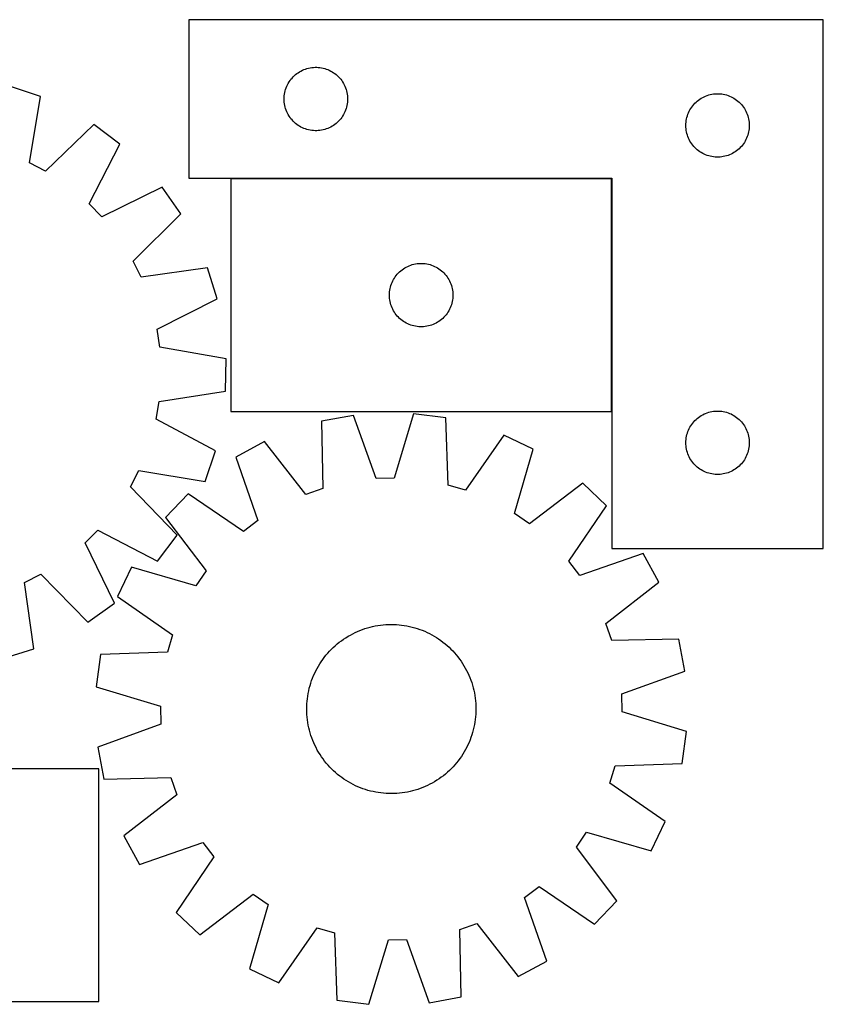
# Model space of a CAD drawing. Header units: millimetres. Extents: x 23 to 1493, y 7 to 475.
# Tile 2 of 4: x 443 to 823, y 9 to 475. Entities that reach past the tile are written whole.
import ezdxf

# ---------------------------------------------------------------- set-up
doc = ezdxf.new("R2010")
doc.units = ezdxf.units.MM
doc.layers.add('COMMON', color=5, linetype='CONTINUOUS', true_color=0x0000ff)
doc.layers.add('CUT', color=7, linetype='CONTINUOUS', true_color=0x000000)

msp = doc.modelspace()

# ---------------------------------------------------------------- linework, layer by layer
at = {"layer": 'COMMON'}
for p, q in [((723.100768, 399.862958), (543.100768, 399.862958)), ((723.200769, 289.762957), (723.200769, 399.762957))]:
    msp.add_line(p, q, dxfattribs=at)
at = {"layer": 'CUT'}
for p, q in [((823.300769, 474.962958), (523.300769, 474.962958)), ((523.300769, 474.962958), (523.300769, 399.962958)), ((823.300769, 224.962958), (823.300769, 474.962958)), ((577.64985, 451.357818), (578.372633, 451.630297)), ((578.372633, 451.630297), (579.108484, 451.865206)), ((579.108484, 451.865206), (579.855453, 452.061924)), ((579.855453, 452.061924), (580.611557, 452.219928)), ((580.611557, 452.219928), (581.374793, 452.338798)), ((581.374793, 452.338798), (582.143137, 452.418221)), ((582.143137, 452.418221), (582.91455, 452.457985)), ((582.91455, 452.457985), (583.686987, 452.457985)), ((583.686987, 452.457985), (584.458401, 452.418221)), ((584.458401, 452.418221), (585.226744, 452.338798)), ((585.226744, 452.338798), (585.98998, 452.219928)), ((585.98998, 452.219928), (586.746085, 452.061924)), ((586.746085, 452.061924), (587.493053, 451.865206)), ((587.493053, 451.865206), (588.228904, 451.630297)), ((588.228904, 451.630297), (588.951687, 451.357818)), ((571.538972, 446.772101), (572.03379, 447.36524)), ((572.03379, 447.36524), (572.558486, 447.932121)), ((572.558486, 447.932121), (573.111669, 448.471239)), ((573.111669, 448.471239), (573.691871, 448.981165)), ((573.691871, 448.981165), (574.297555, 449.460547)), ((574.297555, 449.460547), (574.927113, 449.908113)), ((574.927113, 449.908113), (575.578877, 450.322678)), ((575.578877, 450.322678), (576.251118, 450.70314)), ((576.251118, 450.70314), (576.942053, 451.048492)), ((576.942053, 451.048492), (577.64985, 451.357818)), ((588.951687, 451.357818), (589.659485, 451.048492)), ((589.659485, 451.048492), (590.35042, 450.70314)), ((590.35042, 450.70314), (591.022661, 450.322678)), ((591.022661, 450.322678), (591.674425, 449.908113)), ((591.674425, 449.908113), (592.303983, 449.460547)), ((592.303983, 449.460547), (592.909666, 448.981165)), ((592.909666, 448.981165), (593.489869, 448.471239)), ((593.489869, 448.471239), (594.043052, 447.932121)), ((594.043052, 447.932121), (594.567748, 447.36524)), ((594.567748, 447.36524), (595.062566, 446.772101)), ((453.003269, 438.607154), (438.427331, 443.533874)), ((569.011238, 442.024681), (569.265016, 442.75424)), ((569.265016, 442.75424), (569.556015, 443.469767)), ((569.556015, 443.469767), (569.883462, 444.169365)), ((569.883462, 444.169365), (570.24649, 444.851179)), ((570.24649, 444.851179), (570.644135, 445.513401)), ((570.644135, 445.513401), (571.075344, 446.154275)), ((571.075344, 446.154275), (571.538972, 446.772101)), ((595.062566, 446.772101), (595.526194, 446.154275)), ((595.526194, 446.154275), (595.957402, 445.513401)), ((595.957402, 445.513401), (596.355047, 444.851179)), ((596.355047, 444.851179), (596.718075, 444.169365)), ((596.718075, 444.169365), (597.045522, 443.469767)), ((597.045522, 443.469767), (597.336521, 442.75424)), ((597.336521, 442.75424), (597.590299, 442.024681)), ((447.837574, 407.265643), (453.003269, 438.607154)), ((568.300769, 437.462958), (568.320657, 438.23514)), ((568.320657, 438.23514), (568.380271, 439.005273)), ((568.380271, 439.005273), (568.47945, 439.771317)), ((568.47945, 439.771317), (568.617933, 440.531239)), ((568.617933, 440.531239), (568.795353, 441.283025)), ((568.795353, 441.283025), (569.011238, 442.024681)), ((597.590299, 442.024681), (597.806185, 441.283025)), ((597.806185, 441.283025), (597.983604, 440.531239)), ((597.983604, 440.531239), (598.122087, 439.771317)), ((598.122087, 439.771317), (598.221267, 439.005273)), ((598.221267, 439.005273), (598.28088, 438.23514)), ((598.28088, 438.23514), (598.300769, 437.462958)), ((764.927113, 437.408113), (765.578877, 437.822678)), ((765.578877, 437.822678), (766.251118, 438.20314)), ((766.251118, 438.20314), (766.942053, 438.548492)), ((766.942053, 438.548492), (767.64985, 438.857818)), ((767.64985, 438.857818), (768.372633, 439.130297)), ((768.372633, 439.130297), (769.108484, 439.365206)), ((769.108484, 439.365206), (769.855453, 439.561924)), ((769.855453, 439.561924), (770.611557, 439.719928)), ((770.611557, 439.719928), (771.374793, 439.838798)), ((771.374793, 439.838798), (772.143137, 439.918221)), ((772.143137, 439.918221), (772.91455, 439.957985)), ((772.91455, 439.957985), (773.686987, 439.957985)), ((773.686987, 439.957985), (774.458401, 439.918221)), ((774.458401, 439.918221), (775.226744, 439.838798)), ((775.226744, 439.838798), (775.98998, 439.719928)), ((775.98998, 439.719928), (776.746085, 439.561924)), ((776.746085, 439.561924), (777.493053, 439.365206)), ((777.493053, 439.365206), (778.228904, 439.130297)), ((778.228904, 439.130297), (778.951687, 438.857818)), ((778.951687, 438.857818), (779.659485, 438.548492)), ((779.659485, 438.548492), (780.35042, 438.20314)), ((780.35042, 438.20314), (781.022661, 437.822678)), ((781.022661, 437.822678), (781.674425, 437.408113)), ((568.320657, 436.690777), (568.300769, 437.462958)), ((568.380271, 435.920643), (568.320657, 436.690777)), ((568.47945, 435.1546), (568.380271, 435.920643)), ((568.617933, 434.394677), (568.47945, 435.1546)), ((568.795353, 433.642891), (568.617933, 434.394677)), ((569.011238, 432.901236), (568.795353, 433.642891)), ((597.806185, 433.642891), (597.590299, 432.901236)), ((597.983604, 434.394677), (597.806185, 433.642891)), ((598.122087, 435.1546), (597.983604, 434.394677)), ((598.221267, 435.920643), (598.122087, 435.1546)), ((598.28088, 436.690777), (598.221267, 435.920643)), ((598.300769, 437.462958), (598.28088, 436.690777)), ((760.24649, 432.351179), (760.644135, 433.013401)), ((760.644135, 433.013401), (761.075344, 433.654275)), ((761.075344, 433.654275), (761.538972, 434.272101)), ((761.538972, 434.272101), (762.03379, 434.86524)), ((762.03379, 434.86524), (762.558486, 435.432121)), ((762.558486, 435.432121), (763.111669, 435.971239)), ((763.111669, 435.971239), (763.691871, 436.481165)), ((763.691871, 436.481165), (764.297555, 436.960547)), ((764.297555, 436.960547), (764.927113, 437.408113)), ((781.674425, 437.408113), (782.303983, 436.960547)), ((782.303983, 436.960547), (782.909666, 436.481165)), ((782.909666, 436.481165), (783.489869, 435.971239)), ((783.489869, 435.971239), (784.043052, 435.432121)), ((784.043052, 435.432121), (784.567748, 434.86524)), ((784.567748, 434.86524), (785.062566, 434.272101)), ((785.062566, 434.272101), (785.526194, 433.654275)), ((785.526194, 433.654275), (785.957402, 433.013401)), ((785.957402, 433.013401), (786.355047, 432.351179)), ((569.265016, 432.171677), (569.011238, 432.901236)), ((569.556015, 431.45615), (569.265016, 432.171677)), ((569.883462, 430.756551), (569.556015, 431.45615)), ((570.24649, 430.074737), (569.883462, 430.756551)), ((570.644135, 429.412515), (570.24649, 430.074737)), ((571.075344, 428.771642), (570.644135, 429.412515)), ((571.538972, 428.153816), (571.075344, 428.771642)), ((595.526194, 428.771642), (595.062566, 428.153816)), ((595.957402, 429.412515), (595.526194, 428.771642)), ((596.355047, 430.074737), (595.957402, 429.412515)), ((596.718075, 430.756551), (596.355047, 430.074737)), ((597.045522, 431.45615), (596.718075, 430.756551)), ((597.336521, 432.171677), (597.045522, 431.45615)), ((597.590299, 432.901236), (597.336521, 432.171677)), ((758.617933, 428.031239), (758.795353, 428.783025)), ((758.795353, 428.783025), (759.011238, 429.524681)), ((759.011238, 429.524681), (759.265016, 430.25424)), ((759.265016, 430.25424), (759.556015, 430.969767)), ((759.556015, 430.969767), (759.883462, 431.669365)), ((759.883462, 431.669365), (760.24649, 432.351179)), ((786.355047, 432.351179), (786.718075, 431.669365)), ((786.718075, 431.669365), (787.045522, 430.969767)), ((787.045522, 430.969767), (787.336521, 430.25424)), ((787.336521, 430.25424), (787.590299, 429.524681)), ((787.590299, 429.524681), (787.806185, 428.783025)), ((787.806185, 428.783025), (787.983604, 428.031239)), ((478.277068, 425.351932), (455.430951, 403.283182)), ((490.617169, 416.16213), (478.277068, 425.351932)), ((572.03379, 427.560676), (571.538972, 428.153816)), ((572.558486, 426.993796), (572.03379, 427.560676)), ((573.111669, 426.454678), (572.558486, 426.993796)), ((573.691871, 425.944752), (573.111669, 426.454678)), ((574.297555, 425.46537), (573.691871, 425.944752)), ((574.927113, 425.017803), (574.297555, 425.46537)), ((575.578877, 424.603239), (574.927113, 425.017803)), ((576.251118, 424.222776), (575.578877, 424.603239)), ((576.942053, 423.877424), (576.251118, 424.222776)), ((577.64985, 423.568099), (576.942053, 423.877424)), ((589.659485, 423.877424), (588.951687, 423.568099)), ((590.35042, 424.222776), (589.659485, 423.877424)), ((591.022661, 424.603239), (590.35042, 424.222776)), ((591.674425, 425.017803), (591.022661, 424.603239)), ((592.303983, 425.46537), (591.674425, 425.017803)), ((592.909666, 425.944752), (592.303983, 425.46537)), ((593.489869, 426.454678), (592.909666, 425.944752)), ((594.043052, 426.993796), (593.489869, 426.454678)), ((594.567748, 427.560676), (594.043052, 426.993796)), ((595.062566, 428.153816), (594.567748, 427.560676)), ((758.300769, 424.962958), (758.320657, 425.73514)), ((758.320657, 424.190777), (758.300769, 424.962958)), ((758.320657, 425.73514), (758.380271, 426.505273)), ((758.380271, 423.420643), (758.320657, 424.190777)), ((758.380271, 426.505273), (758.47945, 427.271317)), ((758.47945, 427.271317), (758.617933, 428.031239)), ((787.983604, 428.031239), (788.122087, 427.271317)), ((788.122087, 427.271317), (788.221267, 426.505273)), ((788.221267, 426.505273), (788.28088, 425.73514)), ((788.28088, 424.190777), (788.221267, 423.420643)), ((788.28088, 425.73514), (788.300769, 424.962958)), ((788.300769, 424.962958), (788.28088, 424.190777)), ((578.372633, 423.29562), (577.64985, 423.568099)), ((579.108484, 423.06071), (578.372633, 423.29562)), ((579.855453, 422.863993), (579.108484, 423.06071)), ((580.611557, 422.705989), (579.855453, 422.863993)), ((581.374793, 422.587118), (580.611557, 422.705989)), ((582.143137, 422.507695), (581.374793, 422.587118)), ((582.91455, 422.467931), (582.143137, 422.507695)), ((583.686987, 422.467931), (582.91455, 422.467931)), ((584.458401, 422.507695), (583.686987, 422.467931)), ((585.226744, 422.587118), (584.458401, 422.507695)), ((585.98998, 422.705989), (585.226744, 422.587118)), ((586.746085, 422.863993), (585.98998, 422.705989)), ((587.493053, 423.06071), (586.746085, 422.863993)), ((588.228904, 423.29562), (587.493053, 423.06071)), ((588.951687, 423.568099), (588.228904, 423.29562)), ((758.47945, 422.6546), (758.380271, 423.420643)), ((758.617933, 421.894677), (758.47945, 422.6546)), ((758.795353, 421.142891), (758.617933, 421.894677)), ((759.011238, 420.401236), (758.795353, 421.142891)), ((759.265016, 419.671677), (759.011238, 420.401236)), ((759.556015, 418.95615), (759.265016, 419.671677)), ((759.883462, 418.256551), (759.556015, 418.95615)), ((787.045522, 418.95615), (786.718075, 418.256551)), ((787.336521, 419.671677), (787.045522, 418.95615)), ((787.590299, 420.401236), (787.336521, 419.671677)), ((787.806185, 421.142891), (787.590299, 420.401236)), ((787.983604, 421.894677), (787.806185, 421.142891)), ((788.122087, 422.6546), (787.983604, 421.894677)), ((788.221267, 423.420643), (788.122087, 422.6546)), ((476.019241, 387.950869), (490.617169, 416.16213)), ((760.24649, 417.574737), (759.883462, 418.256551)), ((760.644135, 416.912515), (760.24649, 417.574737)), ((761.075344, 416.271642), (760.644135, 416.912515)), ((761.538972, 415.653816), (761.075344, 416.271642)), ((762.03379, 415.060676), (761.538972, 415.653816)), ((762.558486, 414.493796), (762.03379, 415.060676)), ((763.111669, 413.954678), (762.558486, 414.493796)), ((784.043052, 414.493796), (783.489869, 413.954678)), ((784.567748, 415.060676), (784.043052, 414.493796)), ((785.062566, 415.653816), (784.567748, 415.060676)), ((785.526194, 416.271642), (785.062566, 415.653816)), ((785.957402, 416.912515), (785.526194, 416.271642)), ((786.355047, 417.574737), (785.957402, 416.912515)), ((786.718075, 418.256551), (786.355047, 417.574737)), ((763.691871, 413.444752), (763.111669, 413.954678)), ((764.297555, 412.96537), (763.691871, 413.444752)), ((764.927113, 412.517803), (764.297555, 412.96537)), ((765.578877, 412.103239), (764.927113, 412.517803)), ((766.251118, 411.722776), (765.578877, 412.103239)), ((766.942053, 411.377424), (766.251118, 411.722776)), ((767.64985, 411.068099), (766.942053, 411.377424)), ((768.372633, 410.79562), (767.64985, 411.068099)), ((769.108484, 410.56071), (768.372633, 410.79562)), ((769.855453, 410.363993), (769.108484, 410.56071)), ((770.611557, 410.205989), (769.855453, 410.363993)), ((771.374793, 410.087118), (770.611557, 410.205989)), ((772.143137, 410.007695), (771.374793, 410.087118)), ((772.91455, 409.967931), (772.143137, 410.007695)), ((773.686987, 409.967931), (772.91455, 409.967931)), ((774.458401, 410.007695), (773.686987, 409.967931)), ((775.226744, 410.087118), (774.458401, 410.007695)), ((775.98998, 410.205989), (775.226744, 410.087118)), ((776.746085, 410.363993), (775.98998, 410.205989)), ((777.493053, 410.56071), (776.746085, 410.363993)), ((778.228904, 410.79562), (777.493053, 410.56071)), ((778.951687, 411.068099), (778.228904, 410.79562)), ((779.659485, 411.377424), (778.951687, 411.068099)), ((780.35042, 411.722776), (779.659485, 411.377424)), ((781.022661, 412.103239), (780.35042, 411.722776)), ((781.674425, 412.517803), (781.022661, 412.103239)), ((782.303983, 412.96537), (781.674425, 412.517803)), ((782.909666, 413.444752), (782.303983, 412.96537)), ((783.489869, 413.954678), (782.909666, 413.444752)), ((455.430951, 403.283182), (447.837574, 407.265643)), ((510.557891, 395.745631), (482.010324, 381.816842)), ((519.45422, 383.19231), (510.557891, 395.745631)), ((523.300769, 399.962958), (723.300769, 399.962958)), ((723.100768, 399.762957), (543.100768, 399.762957)), ((543.100768, 399.762957), (543.100768, 289.762957)), ((723.100768, 289.762957), (723.100768, 399.762957)), ((723.300769, 399.962958), (723.300769, 224.962958)), ((482.010324, 381.816842), (476.019241, 387.950869)), ((496.853006, 360.872814), (519.45422, 383.19231)), ((500.655346, 353.187661), (496.853006, 360.872814)), ((626.742052, 358.348491), (627.449849, 358.657817)), ((627.449849, 358.657817), (628.172632, 358.930296)), ((628.172632, 358.930296), (628.908483, 359.165205)), ((628.908483, 359.165205), (629.655452, 359.361923)), ((629.655452, 359.361923), (630.411556, 359.519927)), ((630.411556, 359.519927), (631.174792, 359.638797)), ((631.174792, 359.638797), (631.943136, 359.71822)), ((631.943136, 359.71822), (632.714549, 359.757984)), ((632.714549, 359.757984), (633.486986, 359.757984)), ((633.486986, 359.757984), (634.2584, 359.71822)), ((634.2584, 359.71822), (635.026743, 359.638797)), ((635.026743, 359.638797), (635.789979, 359.519927)), ((635.789979, 359.519927), (636.546084, 359.361923)), ((636.546084, 359.361923), (637.293052, 359.165205)), ((637.293052, 359.165205), (638.028903, 358.930296)), ((638.028903, 358.930296), (638.751686, 358.657817)), ((638.751686, 358.657817), (639.459484, 358.348491)), ((532.109928, 357.613043), (500.655346, 353.187661)), ((536.69165, 342.925009), (532.109928, 357.613043)), ((620.875343, 353.454274), (621.338971, 354.0721)), ((621.338971, 354.0721), (621.833789, 354.665239)), ((621.833789, 354.665239), (622.358485, 355.23212)), ((622.358485, 355.23212), (622.911668, 355.771238)), ((622.911668, 355.771238), (623.49187, 356.281164)), ((623.49187, 356.281164), (624.097554, 356.760546)), ((624.097554, 356.760546), (624.727112, 357.208112)), ((624.727112, 357.208112), (625.378876, 357.622677)), ((625.378876, 357.622677), (626.051117, 358.003139)), ((626.051117, 358.003139), (626.742052, 358.348491)), ((639.459484, 358.348491), (640.150419, 358.003139)), ((640.150419, 358.003139), (640.82266, 357.622677)), ((640.82266, 357.622677), (641.474424, 357.208112)), ((641.474424, 357.208112), (642.103982, 356.760546)), ((642.103982, 356.760546), (642.709665, 356.281164)), ((642.709665, 356.281164), (643.289868, 355.771238)), ((643.289868, 355.771238), (643.843051, 355.23212)), ((643.843051, 355.23212), (644.367747, 354.665239)), ((644.367747, 354.665239), (644.862565, 354.0721)), ((644.862565, 354.0721), (645.326193, 353.454274)), ((618.595352, 348.583024), (618.811237, 349.32468)), ((618.811237, 349.32468), (619.065015, 350.054239)), ((619.065015, 350.054239), (619.356014, 350.769766)), ((619.356014, 350.769766), (619.683461, 351.469364)), ((619.683461, 351.469364), (620.046489, 352.151178)), ((620.046489, 352.151178), (620.444134, 352.8134)), ((620.444134, 352.8134), (620.875343, 353.454274)), ((645.326193, 353.454274), (645.757401, 352.8134)), ((645.757401, 352.8134), (646.155046, 352.151178)), ((646.155046, 352.151178), (646.518074, 351.469364)), ((646.518074, 351.469364), (646.845521, 350.769766)), ((646.845521, 350.769766), (647.13652, 350.054239)), ((647.13652, 350.054239), (647.390298, 349.32468)), ((647.390298, 349.32468), (647.606184, 348.583024)), ((618.100768, 344.762957), (618.120656, 345.535139)), ((618.120656, 343.990776), (618.100768, 344.762957)), ((618.120656, 345.535139), (618.18027, 346.305272)), ((618.18027, 346.305272), (618.279449, 347.071316)), ((618.279449, 347.071316), (618.417932, 347.831238)), ((618.417932, 347.831238), (618.595352, 348.583024)), ((647.606184, 348.583024), (647.783603, 347.831238)), ((647.783603, 347.831238), (647.922086, 347.071316)), ((647.922086, 347.071316), (648.021266, 346.305272)), ((648.021266, 346.305272), (648.080879, 345.535139)), ((648.080879, 345.535139), (648.100768, 344.762957)), ((648.100768, 344.762957), (648.080879, 343.990776)), ((508.299515, 328.682066), (536.69165, 342.925009)), ((618.18027, 343.220642), (618.120656, 343.990776)), ((618.279449, 342.454599), (618.18027, 343.220642)), ((618.417932, 341.694676), (618.279449, 342.454599)), ((618.595352, 340.94289), (618.417932, 341.694676)), ((618.811237, 340.201235), (618.595352, 340.94289)), ((619.065015, 339.471676), (618.811237, 340.201235)), ((647.390298, 340.201235), (647.13652, 339.471676)), ((647.606184, 340.94289), (647.390298, 340.201235)), ((647.783603, 341.694676), (647.606184, 340.94289)), ((647.922086, 342.454599), (647.783603, 341.694676)), ((648.021266, 343.220642), (647.922086, 342.454599)), ((648.080879, 343.990776), (648.021266, 343.220642)), ((619.356014, 338.756149), (619.065015, 339.471676)), ((619.683461, 338.05655), (619.356014, 338.756149)), ((620.046489, 337.374736), (619.683461, 338.05655)), ((620.444134, 336.712514), (620.046489, 337.374736)), ((620.875343, 336.071641), (620.444134, 336.712514)), ((621.338971, 335.453815), (620.875343, 336.071641)), ((621.833789, 334.860675), (621.338971, 335.453815)), ((644.862565, 335.453815), (644.367747, 334.860675)), ((645.326193, 336.071641), (644.862565, 335.453815)), ((645.757401, 336.712514), (645.326193, 336.071641)), ((646.155046, 337.374736), (645.757401, 336.712514)), ((646.518074, 338.05655), (646.155046, 337.374736)), ((646.845521, 338.756149), (646.518074, 338.05655)), ((647.13652, 339.471676), (646.845521, 338.756149)), ((622.358485, 334.293795), (621.833789, 334.860675)), ((622.911668, 333.754677), (622.358485, 334.293795)), ((623.49187, 333.244751), (622.911668, 333.754677)), ((624.097554, 332.765369), (623.49187, 333.244751)), ((624.727112, 332.317802), (624.097554, 332.765369)), ((625.378876, 331.903238), (624.727112, 332.317802)), ((626.051117, 331.522775), (625.378876, 331.903238)), ((626.742052, 331.177423), (626.051117, 331.522775)), ((627.449849, 330.868098), (626.742052, 331.177423)), ((628.172632, 330.595619), (627.449849, 330.868098)), ((628.908483, 330.360709), (628.172632, 330.595619)), ((638.028903, 330.595619), (637.293052, 330.360709)), ((638.751686, 330.868098), (638.028903, 330.595619)), ((639.459484, 331.177423), (638.751686, 330.868098)), ((640.150419, 331.522775), (639.459484, 331.177423)), ((640.82266, 331.903238), (640.150419, 331.522775)), ((641.474424, 332.317802), (640.82266, 331.903238)), ((642.103982, 332.765369), (641.474424, 332.317802)), ((642.709665, 333.244751), (642.103982, 332.765369)), ((643.289868, 333.754677), (642.709665, 333.244751)), ((643.843051, 334.293795), (643.289868, 333.754677)), ((644.367747, 334.860675), (643.843051, 334.293795)), ((509.540912, 320.198063), (508.299515, 328.682066)), ((629.655452, 330.163992), (628.908483, 330.360709)), ((630.411556, 330.005988), (629.655452, 330.163992)), ((631.174792, 329.887117), (630.411556, 330.005988)), ((631.943136, 329.807694), (631.174792, 329.887117)), ((632.714549, 329.76793), (631.943136, 329.807694)), ((633.486986, 329.76793), (632.714549, 329.76793)), ((634.2584, 329.807694), (633.486986, 329.76793)), ((635.026743, 329.887117), (634.2584, 329.807694)), ((635.789979, 330.005988), (635.026743, 329.887117)), ((636.546084, 330.163992), (635.789979, 330.005988)), ((637.293052, 330.360709), (636.546084, 330.163992)), ((540.823516, 314.686852), (509.540912, 320.198063)), ((540.64214, 299.30187), (540.823516, 314.686852)), ((509.238304, 294.529679), (540.64214, 299.30187)), ((507.797241, 286.0773), (509.238304, 294.529679)), ((543.100768, 289.762957), (723.100768, 289.762957)), ((629.556065, 288.662628), (620.377427, 258.253298)), ((644.8112, 286.659776), (629.556065, 288.662628)), ((766.942053, 288.548492), (767.64985, 288.857818)), ((767.64985, 288.857818), (768.372633, 289.130297)), ((768.372633, 289.130297), (769.108484, 289.365206)), ((769.108484, 289.365206), (769.855453, 289.561924)), ((769.855453, 289.561924), (770.611557, 289.719928)), ((770.611557, 289.719928), (771.374793, 289.838798)), ((771.374793, 289.838798), (772.143137, 289.918221)), ((772.143137, 289.918221), (772.91455, 289.957985)), ((772.91455, 289.957985), (773.686987, 289.957985)), ((773.686987, 289.957985), (774.458401, 289.918221)), ((774.458401, 289.918221), (775.226744, 289.838798)), ((775.226744, 289.838798), (775.98998, 289.719928)), ((775.98998, 289.719928), (776.746085, 289.561924)), ((776.746085, 289.561924), (777.493053, 289.365206)), ((777.493053, 289.365206), (778.228904, 289.130297)), ((778.228904, 289.130297), (778.951687, 288.857818)), ((778.951687, 288.857818), (779.659485, 288.548492)), ((535.845708, 271.16897), (507.797241, 286.0773)), ((601.027265, 287.905412), (585.899854, 285.096142)), ((585.899854, 285.096142), (586.56745, 253.338795)), ((611.806102, 258.025796), (601.027265, 287.905412)), ((645.829174, 254.911729), (644.8112, 286.659776)), ((761.075344, 283.654275), (761.538972, 284.272101)), ((761.538972, 284.272101), (762.03379, 284.86524)), ((762.03379, 284.86524), (762.558486, 285.432121)), ((762.558486, 285.432121), (763.111669, 285.971239)), ((763.111669, 285.971239), (763.691871, 286.481165)), ((763.691871, 286.481165), (764.297555, 286.960547)), ((764.297555, 286.960547), (764.927113, 287.408113)), ((764.927113, 287.408113), (765.578877, 287.822678)), ((765.578877, 287.822678), (766.251118, 288.20314)), ((766.251118, 288.20314), (766.942053, 288.548492)), ((779.659485, 288.548492), (780.35042, 288.20314)), ((780.35042, 288.20314), (781.022661, 287.822678)), ((781.022661, 287.822678), (781.674425, 287.408113)), ((781.674425, 287.408113), (782.303983, 286.960547)), ((782.303983, 286.960547), (782.909666, 286.481165)), ((782.909666, 286.481165), (783.489869, 285.971239)), ((783.489869, 285.971239), (784.043052, 285.432121)), ((784.043052, 285.432121), (784.567748, 284.86524)), ((784.567748, 284.86524), (785.062566, 284.272101)), ((785.062566, 284.272101), (785.526194, 283.654275)), ((758.795353, 278.783025), (759.011238, 279.524681)), ((759.011238, 279.524681), (759.265016, 280.25424)), ((759.265016, 280.25424), (759.556015, 280.969767)), ((759.556015, 280.969767), (759.883462, 281.669365)), ((759.883462, 281.669365), (760.24649, 282.351179)), ((760.24649, 282.351179), (760.644135, 283.013401)), ((760.644135, 283.013401), (761.075344, 283.654275)), ((785.526194, 283.654275), (785.957402, 283.013401)), ((785.957402, 283.013401), (786.355047, 282.351179)), ((786.355047, 282.351179), (786.718075, 281.669365)), ((786.718075, 281.669365), (787.045522, 280.969767)), ((787.045522, 280.969767), (787.336521, 280.25424)), ((787.336521, 280.25424), (787.590299, 279.524681)), ((787.590299, 279.524681), (787.806185, 278.783025)), ((559.001346, 275.560102), (545.482436, 268.213701)), ((578.485938, 250.473743), (559.001346, 275.560102)), ((672.177694, 278.564047), (654.05129, 252.479411)), ((686.067274, 271.945126), (672.177694, 278.564047)), ((758.300769, 274.962958), (758.320657, 275.73514)), ((758.320657, 274.190777), (758.300769, 274.962958)), ((758.320657, 275.73514), (758.380271, 276.505273)), ((758.380271, 276.505273), (758.47945, 277.271317)), ((758.47945, 277.271317), (758.617933, 278.031239)), ((758.617933, 278.031239), (758.795353, 278.783025)), ((787.806185, 278.783025), (787.983604, 278.031239)), ((787.983604, 278.031239), (788.122087, 277.271317)), ((788.122087, 277.271317), (788.221267, 276.505273)), ((788.221267, 276.505273), (788.28088, 275.73514)), ((788.28088, 275.73514), (788.300769, 274.962958)), ((788.300769, 274.962958), (788.28088, 274.190777)), ((530.918988, 256.593032), (535.845708, 271.16897)), ((677.224738, 241.436367), (686.067274, 271.945126)), ((758.380271, 273.420643), (758.320657, 274.190777)), ((758.47945, 272.6546), (758.380271, 273.420643)), ((758.617933, 271.894677), (758.47945, 272.6546)), ((758.795353, 271.142891), (758.617933, 271.894677)), ((759.011238, 270.401236), (758.795353, 271.142891)), ((759.265016, 269.671677), (759.011238, 270.401236)), ((787.590299, 270.401236), (787.336521, 269.671677)), ((787.806185, 271.142891), (787.590299, 270.401236)), ((787.983604, 271.894677), (787.806185, 271.142891)), ((788.122087, 272.6546), (787.983604, 271.894677)), ((788.221267, 273.420643), (788.122087, 272.6546)), ((788.28088, 274.190777), (788.221267, 273.420643)), ((545.482436, 268.213701), (555.930917, 238.216968)), ((759.556015, 268.95615), (759.265016, 269.671677)), ((759.883462, 268.256551), (759.556015, 268.95615)), ((760.24649, 267.574737), (759.883462, 268.256551)), ((760.644135, 266.912515), (760.24649, 267.574737)), ((761.075344, 266.271642), (760.644135, 266.912515)), ((761.538972, 265.653816), (761.075344, 266.271642)), ((762.03379, 265.060676), (761.538972, 265.653816)), ((785.062566, 265.653816), (784.567748, 265.060676)), ((785.526194, 266.271642), (785.062566, 265.653816)), ((785.957402, 266.912515), (785.526194, 266.271642)), ((786.355047, 267.574737), (785.957402, 266.912515)), ((786.718075, 268.256551), (786.355047, 267.574737)), ((787.045522, 268.95615), (786.718075, 268.256551)), ((787.336521, 269.671677), (787.045522, 268.95615)), ((495.595016, 254.16535), (499.577477, 261.758727)), ((499.577477, 261.758727), (530.918988, 256.593032)), ((762.558486, 264.493796), (762.03379, 265.060676)), ((763.111669, 263.954678), (762.558486, 264.493796)), ((763.691871, 263.444752), (763.111669, 263.954678)), ((764.297555, 262.96537), (763.691871, 263.444752)), ((764.927113, 262.517803), (764.297555, 262.96537)), ((765.578877, 262.103239), (764.927113, 262.517803)), ((766.251118, 261.722776), (765.578877, 262.103239)), ((766.942053, 261.377424), (766.251118, 261.722776)), ((767.64985, 261.068099), (766.942053, 261.377424)), ((768.372633, 260.79562), (767.64985, 261.068099)), ((769.108484, 260.56071), (768.372633, 260.79562)), ((778.228904, 260.79562), (777.493053, 260.56071)), ((778.951687, 261.068099), (778.228904, 260.79562)), ((779.659485, 261.377424), (778.951687, 261.068099)), ((780.35042, 261.722776), (779.659485, 261.377424)), ((781.022661, 262.103239), (780.35042, 261.722776)), ((781.674425, 262.517803), (781.022661, 262.103239)), ((782.303983, 262.96537), (781.674425, 262.517803)), ((782.909666, 263.444752), (782.303983, 262.96537)), ((783.489869, 263.954678), (782.909666, 263.444752)), ((784.043052, 264.493796), (783.489869, 263.954678)), ((784.567748, 265.060676), (784.043052, 264.493796)), ((620.377427, 258.253298), (611.806102, 258.025796)), ((769.855453, 260.363993), (769.108484, 260.56071)), ((770.611557, 260.205989), (769.855453, 260.363993)), ((771.374793, 260.087118), (770.611557, 260.205989)), ((772.143137, 260.007695), (771.374793, 260.087118)), ((772.91455, 259.967931), (772.143137, 260.007695)), ((773.686987, 259.967931), (772.91455, 259.967931)), ((774.458401, 260.007695), (773.686987, 259.967931)), ((775.226744, 260.087118), (774.458401, 260.007695)), ((775.98998, 260.205989), (775.226744, 260.087118)), ((776.746085, 260.363993), (775.98998, 260.205989)), ((777.493053, 260.56071), (776.746085, 260.363993)), ((517.663766, 231.319233), (495.595016, 254.16535)), ((586.56745, 253.338795), (578.485938, 250.473743)), ((654.05129, 252.479411), (645.829174, 254.911729)), ((709.592638, 255.788918), (684.292808, 236.582321)), ((720.757054, 245.201834), (709.592638, 255.788918)), ((522.847232, 250.832292), (512.260147, 239.667876)), ((549.130291, 232.994817), (522.847232, 250.832292)), ((702.919579, 218.918774), (720.757054, 245.201834)), ((512.260147, 239.667876), (531.466744, 214.368046)), ((555.930917, 238.216968), (549.130291, 232.994817)), ((684.292808, 236.582321), (677.224738, 241.436367)), ((474.128676, 227.585977), (480.262703, 233.57706)), ((480.262703, 233.57706), (508.473965, 218.979132)), ((508.473965, 218.979132), (517.663766, 231.319233)), ((488.057465, 199.03841), (474.128676, 227.585977)), ((723.300769, 224.962958), (823.300769, 224.962958)), ((708.14173, 212.118148), (702.919579, 218.918774)), ((738.138463, 222.56663), (708.14173, 212.118148)), ((745.484865, 209.04772), (738.138463, 222.56663)), ((496.10394, 216.142511), (489.485018, 202.252931)), ((526.612698, 207.299976), (496.10394, 216.142511)), ((531.466744, 214.368046), (526.612698, 207.299976)), ((445.499495, 208.940955), (453.184648, 212.743295)), ((453.184648, 212.743295), (475.504144, 190.142081)), ((449.924878, 177.486373), (445.499495, 208.940955)), ((720.398506, 189.563128), (745.484865, 209.04772)), ((489.485018, 202.252931), (515.569655, 184.126528)), ((475.504144, 190.142081), (488.057465, 199.03841)), ((602.991893, 185.72493), (604.151391, 186.209255)), ((604.151391, 186.209255), (605.325531, 186.65692)), ((605.325531, 186.65692), (606.513152, 187.067483)), ((606.513152, 187.067483), (607.713083, 187.44054)), ((607.713083, 187.44054), (608.924141, 187.775723)), ((608.924141, 187.775723), (610.145129, 188.072699)), ((610.145129, 188.072699), (611.374842, 188.331177)), ((611.374842, 188.331177), (612.612068, 188.550901)), ((612.612068, 188.550901), (613.855586, 188.731654)), ((613.855586, 188.731654), (615.104167, 188.873259)), ((615.104167, 188.873259), (616.35658, 188.975574)), ((616.35658, 188.975574), (617.611589, 189.0385)), ((617.611589, 189.0385), (618.867955, 189.061974)), ((618.867955, 189.061974), (620.124438, 189.045974)), ((620.124438, 189.045974), (621.379799, 188.990513)), ((621.379799, 188.990513), (622.632799, 188.895649)), ((622.632799, 188.895649), (623.8822, 188.761473)), ((623.8822, 188.761473), (625.12677, 188.58812)), ((625.12677, 188.58812), (626.365281, 188.375758)), ((626.365281, 188.375758), (627.596511, 188.124599)), ((627.596511, 188.124599), (628.819244, 187.83489)), ((628.819244, 187.83489), (630.032273, 187.506917)), ((630.032273, 187.506917), (631.234402, 187.141004)), ((631.234402, 187.141004), (632.424444, 186.737512)), ((632.424444, 186.737512), (633.601225, 186.296838)), ((633.601225, 186.296838), (634.763584, 185.819418)), ((723.263557, 181.481615), (720.398506, 189.563128)), ((515.569655, 184.126528), (513.137336, 175.904411)), ((595.379368, 181.352766), (596.405289, 182.078363)), ((596.405289, 182.078363), (597.453496, 182.771378)), ((597.453496, 182.771378), (598.522954, 183.431125)), ((598.522954, 183.431125), (599.612607, 184.056955)), ((599.612607, 184.056955), (600.721381, 184.648248)), ((600.721381, 184.648248), (601.84818, 185.204423)), ((601.84818, 185.204423), (602.991893, 185.72493)), ((634.763584, 185.819418), (635.910373, 185.305724)), ((635.910373, 185.305724), (637.04046, 184.756261)), ((637.04046, 184.756261), (638.152731, 184.171573)), ((638.152731, 184.171573), (639.246087, 183.552235)), ((639.246087, 183.552235), (640.31945, 182.898861)), ((640.31945, 182.898861), (641.371761, 182.212093)), ((641.371761, 182.212093), (642.40198, 181.49261)), ((755.020904, 182.149211), (723.263557, 181.481615)), ((757.830174, 167.0218), (755.020904, 182.149211)), ((435.236843, 172.904651), (449.924878, 177.486373)), ((589.746865, 176.357197), (590.618651, 177.262181)), ((590.618651, 177.262181), (591.518433, 178.139334)), ((591.518433, 178.139334), (592.445324, 178.987792)), ((592.445324, 178.987792), (593.398407, 179.806717)), ((593.398407, 179.806717), (594.376744, 180.595301)), ((594.376744, 180.595301), (595.379368, 181.352766)), ((642.40198, 181.49261), (643.409091, 180.741123)), ((643.409091, 180.741123), (644.392101, 179.958372)), ((644.392101, 179.958372), (645.350039, 179.145131)), ((645.350039, 179.145131), (646.28196, 178.302201)), ((646.28196, 178.302201), (647.186943, 177.430414)), ((647.186943, 177.430414), (648.064097, 176.530632)), ((481.389289, 174.886437), (479.386437, 159.631303)), ((513.137336, 175.904411), (481.389289, 174.886437)), ((585.836972, 171.446998), (586.556455, 172.477218)), ((586.556455, 172.477218), (587.307942, 173.484329)), ((587.307942, 173.484329), (588.090693, 174.467339)), ((588.090693, 174.467339), (588.903935, 175.425276)), ((588.903935, 175.425276), (589.746865, 176.357197)), ((648.064097, 176.530632), (648.912555, 175.603742)), ((648.912555, 175.603742), (649.73148, 174.650658)), ((649.73148, 174.650658), (650.520064, 173.672321)), ((650.520064, 173.672321), (651.277528, 172.669697)), ((651.277528, 172.669697), (652.003126, 171.643776)), ((583.292804, 167.115698), (583.877493, 168.227968)), ((583.877493, 168.227968), (584.49683, 169.321325)), ((584.49683, 169.321325), (585.150205, 170.394688)), ((585.150205, 170.394688), (585.836972, 171.446998)), ((652.003126, 171.643776), (652.69614, 170.595569)), ((652.69614, 170.595569), (653.355888, 169.526111)), ((653.355888, 169.526111), (653.981717, 168.436458)), ((653.981717, 168.436458), (654.573011, 167.327684)), ((581.311554, 162.499682), (581.752227, 163.676463)), ((581.752227, 163.676463), (582.229647, 164.838821)), ((582.229647, 164.838821), (582.743342, 165.98561)), ((582.743342, 165.98561), (583.292804, 167.115698)), ((654.573011, 167.327684), (655.129186, 166.200885)), ((655.129186, 166.200885), (655.649692, 165.057172)), ((655.649692, 165.057172), (656.134017, 163.897674)), ((656.134017, 163.897674), (656.581682, 162.723535)), ((727.950559, 156.242963), (757.830174, 167.0218)), ((479.386437, 159.631303), (509.795767, 150.452664)), ((579.924466, 157.671748), (580.214175, 158.894481)), ((580.214175, 158.894481), (580.542148, 160.107511)), ((580.542148, 160.107511), (580.908061, 161.30964)), ((580.908061, 161.30964), (581.311554, 162.499682)), ((656.581682, 162.723535), (656.992246, 161.535913)), ((656.992246, 161.535913), (657.365303, 160.335982)), ((657.365303, 160.335982), (657.700485, 159.124925)), ((657.700485, 159.124925), (657.997462, 157.903937)), ((579.153416, 152.708036), (579.287592, 153.957437)), ((579.287592, 153.957437), (579.460946, 155.202008)), ((579.460946, 155.202008), (579.673307, 156.440519)), ((579.673307, 156.440519), (579.924466, 157.671748)), ((657.997462, 157.903937), (658.255939, 156.674223)), ((658.255939, 156.674223), (658.475664, 155.436997)), ((658.475664, 155.436997), (658.656417, 154.19348)), ((658.656417, 154.19348), (658.798021, 152.944898)), ((728.17806, 147.671638), (727.950559, 156.242963)), ((509.795767, 150.452664), (510.023269, 141.881339)), ((578.987091, 148.943192), (579.003092, 150.199676)), ((579.003092, 150.199676), (579.058552, 151.455037)), ((579.058552, 151.455037), (579.153416, 152.708036)), ((658.798021, 152.944898), (658.900337, 151.692485)), ((658.900337, 151.692485), (658.963263, 150.437477)), ((658.963263, 150.437477), (658.986737, 149.181111)), ((658.986737, 149.181111), (658.970736, 147.924627)), ((579.010565, 147.686826), (578.987091, 148.943192)), ((579.073491, 146.431817), (579.010565, 147.686826)), ((579.175806, 145.179404), (579.073491, 146.431817)), ((579.317411, 143.930823), (579.175806, 145.179404)), ((658.820411, 145.416267), (658.686236, 144.166865)), ((658.915276, 146.669266), (658.820411, 145.416267)), ((658.970736, 147.924627), (658.915276, 146.669266)), ((758.58739, 138.493), (728.17806, 147.671638)), ((510.023269, 141.881339), (480.143653, 131.102502)), ((579.498164, 142.687306), (579.317411, 143.930823)), ((579.717888, 141.45008), (579.498164, 142.687306)), ((579.976366, 140.220366), (579.717888, 141.45008)), ((580.273343, 138.999378), (579.976366, 140.220366)), ((658.049362, 140.452555), (657.759653, 139.229822)), ((658.300521, 141.683784), (658.049362, 140.452555)), ((658.512882, 142.922295), (658.300521, 141.683784)), ((658.686236, 144.166865), (658.512882, 142.922295)), ((580.608525, 137.788321), (580.273343, 138.999378)), ((580.981582, 136.588389), (580.608525, 137.788321)), ((581.392146, 135.400768), (580.981582, 136.588389)), ((581.839811, 134.226629), (581.392146, 135.400768)), ((656.662274, 135.624621), (656.221601, 134.44784)), ((657.065767, 136.814663), (656.662274, 135.624621)), ((657.43168, 138.016792), (657.065767, 136.814663)), ((657.759653, 139.229822), (657.43168, 138.016792)), ((756.584538, 123.237866), (758.58739, 138.493)), ((480.143653, 131.102502), (482.952924, 115.975092)), ((582.324136, 133.067131), (581.839811, 134.226629)), ((582.844642, 131.923418), (582.324136, 133.067131)), ((583.400817, 130.796618), (582.844642, 131.923418)), ((583.992111, 129.687845), (583.400817, 130.796618)), ((654.681024, 131.008605), (654.096335, 129.896334)), ((655.230486, 132.138692), (654.681024, 131.008605)), ((655.744181, 133.285481), (655.230486, 132.138692)), ((656.221601, 134.44784), (655.744181, 133.285481)), ((584.61794, 128.598192), (583.992111, 129.687845)), ((585.277688, 127.528734), (584.61794, 128.598192)), ((585.970702, 126.480527), (585.277688, 127.528734)), ((586.6963, 125.454605), (585.970702, 126.480527)), ((652.136856, 126.677305), (651.417373, 125.647085)), ((652.823623, 127.729615), (652.136856, 126.677305)), ((653.476998, 128.802978), (652.823623, 127.729615)), ((654.096335, 129.896334), (653.476998, 128.802978)), ((587.453764, 124.451981), (586.6963, 125.454605)), ((588.242348, 123.473645), (587.453764, 124.451981)), ((589.061273, 122.520561), (588.242348, 123.473645)), ((589.909731, 121.593671), (589.061273, 122.520561)), ((590.786885, 120.693888), (589.909731, 121.593671)), ((648.226963, 121.767106), (647.355177, 120.862122)), ((649.069893, 122.699026), (648.226963, 121.767106)), ((649.883135, 123.656964), (649.069893, 122.699026)), ((650.665886, 124.639974), (649.883135, 123.656964)), ((651.417373, 125.647085), (650.665886, 124.639974)), ((722.404173, 113.997775), (724.836492, 122.219891)), ((724.836492, 122.219891), (756.584538, 123.237866)), ((480.694518, 120.846497), (300.694518, 120.846497)), ((480.694518, 10.846497), (480.694518, 120.846497)), ((482.952924, 115.975092), (514.71027, 116.642688)), ((514.71027, 116.642688), (517.575322, 108.561175)), ((591.691868, 119.822102), (590.786885, 120.693888)), ((592.623789, 118.979172), (591.691868, 119.822102)), ((593.581727, 118.165931), (592.623789, 118.979172)), ((594.564736, 117.38318), (593.581727, 118.165931)), ((595.571848, 116.631692), (594.564736, 117.38318)), ((596.602067, 115.91221), (595.571848, 116.631692)), ((642.59446, 116.771537), (641.568538, 116.04594)), ((643.597084, 117.529002), (642.59446, 116.771537)), ((644.57542, 118.317585), (643.597084, 117.529002)), ((645.528504, 119.13651), (644.57542, 118.317585)), ((646.455395, 119.984968), (645.528504, 119.13651)), ((647.355177, 120.862122), (646.455395, 119.984968)), ((597.654377, 115.225442), (596.602067, 115.91221)), ((598.72774, 114.572067), (597.654377, 115.225442)), ((599.821097, 113.95273), (598.72774, 114.572067)), ((600.933368, 113.368042), (599.821097, 113.95273)), ((602.063455, 112.818579), (600.933368, 113.368042)), ((603.210244, 112.304884), (602.063455, 112.818579)), ((604.372602, 111.827465), (603.210244, 112.304884)), ((605.549383, 111.386791), (604.372602, 111.827465)), ((633.822436, 111.915048), (632.648297, 111.467383)), ((634.981935, 112.399373), (633.822436, 111.915048)), ((636.125648, 112.91988), (634.981935, 112.399373)), ((637.252447, 113.476054), (636.125648, 112.91988)), ((638.36122, 114.067348), (637.252447, 113.476054)), ((639.450874, 114.693178), (638.36122, 114.067348)), ((640.520331, 115.352925), (639.450874, 114.693178)), ((641.568538, 116.04594), (640.520331, 115.352925)), ((748.488809, 95.871372), (722.404173, 113.997775)), ((517.575322, 108.561175), (492.488963, 89.076583)), ((606.739426, 110.983299), (605.549383, 111.386791)), ((607.941555, 110.617385), (606.739426, 110.983299)), ((609.154584, 110.289412), (607.941555, 110.617385)), ((610.377317, 109.999703), (609.154584, 110.289412)), ((611.608547, 109.748544), (610.377317, 109.999703)), ((612.847058, 109.536183), (611.608547, 109.748544)), ((614.091628, 109.362829), (612.847058, 109.536183)), ((615.341029, 109.228654), (614.091628, 109.362829)), ((616.594029, 109.133789), (615.341029, 109.228654)), ((617.84939, 109.078329), (616.594029, 109.133789)), ((619.105873, 109.062328), (617.84939, 109.078329)), ((620.362239, 109.085802), (619.105873, 109.062328)), ((621.617248, 109.148728), (620.362239, 109.085802)), ((622.869661, 109.251044), (621.617248, 109.148728)), ((624.118242, 109.392648), (622.869661, 109.251044)), ((625.361759, 109.573402), (624.118242, 109.392648)), ((626.598985, 109.793126), (625.361759, 109.573402)), ((627.828699, 110.051604), (626.598985, 109.793126)), ((629.049687, 110.34858), (627.828699, 110.051604)), ((630.260745, 110.683762), (629.049687, 110.34858)), ((631.460676, 111.056819), (630.260745, 110.683762)), ((632.648297, 111.467383), (631.460676, 111.056819)), ((741.869888, 81.981792), (748.488809, 95.871372)), ((492.488963, 89.076583), (499.835365, 75.557673)), ((706.507084, 83.756257), (711.36113, 90.824327)), ((711.36113, 90.824327), (741.869888, 81.981792)), ((499.835365, 75.557673), (529.832098, 86.006154)), ((529.832098, 86.006154), (535.054249, 79.205529)), ((535.054249, 79.205529), (517.216773, 52.922469)), ((725.713681, 58.456427), (706.507084, 83.756257)), ((528.38119, 42.335385), (553.68102, 61.541981)), ((553.68102, 61.541981), (560.749089, 56.687935)), ((682.042911, 59.907335), (688.843537, 65.129486)), ((688.843537, 65.129486), (715.126596, 47.292011)), ((560.749089, 56.687935), (551.906554, 26.179177)), ((692.491392, 29.910602), (682.042911, 59.907335)), ((715.126596, 47.292011), (725.713681, 58.456427)), ((517.216773, 52.922469), (528.38119, 42.335385)), ((651.406377, 44.785508), (659.48789, 47.65056)), ((659.48789, 47.65056), (678.972482, 22.5642)), ((565.796134, 19.560256), (583.922538, 45.644892)), ((583.922538, 45.644892), (592.144654, 43.212574)), ((592.144654, 43.212574), (593.162628, 11.464527)), ((652.073973, 13.028161), (651.406377, 44.785508)), ((608.417763, 9.461675), (617.596401, 39.871005)), ((617.596401, 39.871005), (626.167726, 40.098506)), ((626.167726, 40.098506), (636.946563, 10.218891)), ((678.972482, 22.5642), (692.491392, 29.910602)), ((551.906554, 26.179177), (565.796134, 19.560256)), ((300.694518, 10.846497), (480.694518, 10.846497)), ((593.162628, 11.464527), (608.417763, 9.461675)), ((636.946563, 10.218891), (652.073973, 13.028161))]:
    msp.add_line(p, q, dxfattribs=at)

doc.saveas('drawing.dxf')
